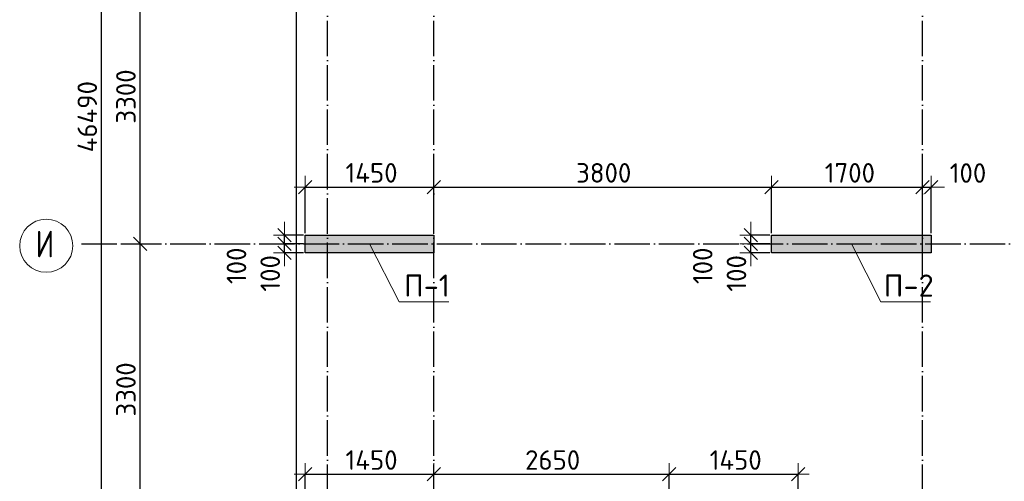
# Model space of a CAD drawing. Header units: millimetres. Extents: x -3495 to 109513, y -3287 to 62337.
# Tile 31 of 41: x 46535 to 57622, y 19126 to 24327. Entities that reach past the tile are written whole.
import ezdxf

# ---------------------------------------------------------------- set-up
doc = ezdxf.new("R2010")
doc.units = ezdxf.units.MM
doc.header["$PDMODE"] = 65
doc.linetypes.add('______11', pattern=[500, 400, -50, 0, -50])
doc.linetypes.add('______5', pattern=[1100, 800, -100, 100, -100])
for name, color, linetype, lineweight in [('Standard', 7, 'Continuous', 25), ('Высотная отметка (отверстия)', 7, 'Continuous', 13), ('Размерная линия_ общее', 7, 'Continuous', 13)]:
    doc.layers.add(name, color=color, linetype=linetype, lineweight=lineweight)
doc.layers.add('Осевая линия_ общее', color=7, linetype='______5', lineweight=13, true_color=0xa0a0a0)
doc.styles.add('ISOCPEUR', font='ISOCPEUR')
doc.dimstyles.new('DIMSTYLE_11', dxfattribs={"dimtxt": 220, "dimasz": 250, "dimexe": 0, "dimexo": 0, "dimgap": 110, "dimtad": 2, "dimdec": 0, "dimrnd": 5, "dimzin": 12, "dimdsep": 46, "dimtxsty": 'ISOCPEUR', "dimblk1": 'ALL_ML_STRICH', "dimblk2": 'ALL_ML_STRICH', "dimsah": 1, "dimcen": 0, "dimclrd": 7, "dimclre": 256, "dimclrt": 7, "dimadec": 0, "dimazin": 0, "dimtfac": 1, "dimtdec": 0, "dimtix": 1, "dimtmove": 2, "dimatfit": 3, "dimfxl": 0, "dimtvp": 1.2, "dimtzin": 0, "dimlwd": 0, "dimlwe": -3, "dimarcsym": 0})
doc.dimstyles.new('DIMSTYLE_3', dxfattribs={"dimtxt": 220, "dimasz": 250, "dimexe": 0, "dimexo": 0, "dimgap": 110, "dimtad": 2, "dimdec": 0, "dimrnd": 5, "dimzin": 12, "dimdsep": 46, "dimtxsty": 'ISOCPEUR', "dimblk1": 'ALL_ML_STRICH', "dimblk2": 'ALL_ML_STRICH', "dimsah": 1, "dimcen": 0, "dimclrd": 7, "dimclre": 256, "dimclrt": 7, "dimadec": 0, "dimazin": 0, "dimtfac": 1, "dimtdec": 0, "dimtix": 1, "dimtmove": 2, "dimatfit": 3, "dimfxl": 0, "dimtzin": 0, "dimlwd": 0, "dimlwe": -3, "dimarcsym": 0})

# ---------------------------------------------------------------- blocks, each defined once
blk = doc.blocks.new('ALL_ML_STRICH')
at = {"color": 0, "linetype": 'ByBlock', "lineweight": -2}
for p, q in [((0, -0.5), (0, 0.5)), ((-1, 0), (0.5, 0)), ((-0.3, -0.3), (0.3, 0.3))]:
    blk.add_line(p, q, dxfattribs=at)
blk = doc.blocks.new('*D28')
at = {"layer": 'DEFPOINTS', "color": 7, "linetype": 'Continuous', "lineweight": 13, "transparency": 33554687}
for p in [(47582, 46490), (47217, 0), (47456, 0)]:
    blk.add_point(p, dxfattribs=at)
at = {"layer": 'Размерная линия_ общее', "color": 253, "linetype": 'Continuous', "lineweight": -2, "true_color": 0xa0a0a0, "transparency": 33554687}
for p, q in [((47562, 46490), (47456, 46490)), ((47237, 0), (47456, 0))]:
    blk.add_line(p, q, dxfattribs=at)
at = {"layer": 'Размерная линия_ общее', "color": 7, "linetype": 'Continuous', "lineweight": -2, "transparency": 33554687}
blk.add_line((47456, 0), (47456, 46490), dxfattribs=at)
at = {"layer": 'Размерная линия_ общее', "color": 7, "linetype": 'Continuous', "lineweight": 13, "transparency": 33554687, "xscale": 250, "yscale": 250, "zscale": 250}
for p, rotation in [((47456, 46490), 90), ((47456, 0), 270)]:
    blk.add_blockref('ALL_ML_STRICH', p, dxfattribs=dict(at, rotation=rotation))
at = {"layer": 'Размерная линия_ общее', "color": 7, "linetype": 'Continuous', "lineweight": 13, "transparency": 33554687, "insert": (47296, 23234), "char_height": 220, "width": 1100, "attachment_point": 5, "rotation": 90, "style": 'ISOCPEUR'}
blk.add_mtext('\\A1;{46490}', dxfattribs=at)
blk = doc.blocks.new('*D35')
at = {"layer": 'DEFPOINTS', "color": 7, "linetype": 'Continuous', "lineweight": 13, "transparency": 33554687}
for p in [(47576, 21800), (47576, 18500), (47891, 18500)]:
    blk.add_point(p, dxfattribs=at)
at = {"layer": 'Размерная линия_ общее', "color": 253, "linetype": 'Continuous', "lineweight": -2, "true_color": 0xa0a0a0, "transparency": 33554687}
for p, q in [((47676, 21800), (47891, 21800)), ((47676, 18500), (47891, 18500))]:
    blk.add_line(p, q, dxfattribs=at)
at = {"layer": 'Размерная линия_ общее', "color": 7, "linetype": 'Continuous', "lineweight": -2, "transparency": 33554687}
blk.add_line((47891, 18500), (47891, 21800), dxfattribs=at)
at = {"layer": 'Размерная линия_ общее', "color": 7, "linetype": 'Continuous', "lineweight": 13, "transparency": 33554687, "xscale": 250, "yscale": 250, "zscale": 250}
for p, rotation in [((47891, 21800), 90), ((47891, 18500), 270)]:
    blk.add_blockref('ALL_ML_STRICH', p, dxfattribs=dict(at, rotation=rotation))
at = {"layer": 'Размерная линия_ общее', "color": 7, "linetype": 'Continuous', "lineweight": 13, "transparency": 33554687, "insert": (47731, 20161), "char_height": 220, "width": 880, "attachment_point": 5, "rotation": 90, "style": 'ISOCPEUR'}
blk.add_mtext('\\A1;{3300}', dxfattribs=at)
blk = doc.blocks.new('*D36')
at = {"layer": 'DEFPOINTS', "color": 7, "linetype": 'Continuous', "lineweight": 13, "transparency": 33554687}
for p in [(47576, 25100), (47576, 21800), (47891, 21800)]:
    blk.add_point(p, dxfattribs=at)
at = {"layer": 'Размерная линия_ общее', "color": 253, "linetype": 'Continuous', "lineweight": -2, "true_color": 0xa0a0a0, "transparency": 33554687}
for p, q in [((47676, 25100), (47891, 25100)), ((47676, 21800), (47891, 21800))]:
    blk.add_line(p, q, dxfattribs=at)
at = {"layer": 'Размерная линия_ общее', "color": 7, "linetype": 'Continuous', "lineweight": -2, "transparency": 33554687}
blk.add_line((47891, 21800), (47891, 25100), dxfattribs=at)
at = {"layer": 'Размерная линия_ общее', "color": 7, "linetype": 'Continuous', "lineweight": 13, "transparency": 33554687, "xscale": 250, "yscale": 250, "zscale": 250}
for p, rotation in [((47891, 25100), 90), ((47891, 21800), 270)]:
    blk.add_blockref('ALL_ML_STRICH', p, dxfattribs=dict(at, rotation=rotation))
at = {"layer": 'Размерная линия_ общее', "color": 7, "linetype": 'Continuous', "lineweight": 13, "transparency": 33554687, "insert": (47731, 23461), "char_height": 220, "width": 880, "attachment_point": 5, "rotation": 90, "style": 'ISOCPEUR'}
blk.add_mtext('\\A1;{3300}', dxfattribs=at)
blk = doc.blocks.new('СЛОЖНЫЙ_ОБЪЕКТ_0')
at = {"layer": 'Осевая линия_ общее', "color": 253, "linetype": '______11', "lineweight": -3, "true_color": 0xa0a0a0, "transparency": 33554687}
for p, q in [((50000, -2590), (50000, 47490)), ((51200, -2590), (51200, 47490)), ((56700, -2590), (56700, 47490)), ((47230, 21800), (64410, 21800))]:
    blk.add_line(p, q, dxfattribs=at)
at = {"layer": 'Осевая линия_ общее', "color": 7, "linetype": 'Continuous', "lineweight": 13, "transparency": 33554687}
blk.add_circle((46834, 21780), 299, dxfattribs=at)
at = {"layer": 'Осевая линия_ общее', "color": 7, "linetype": 'Continuous', "lineweight": 13, "transparency": 33554687, "insert": (46714, 21650), "char_height": 300, "width": 359.83, "attachment_point": 7, "style": 'ISOCPEUR'}
blk.add_mtext('\\W0.80;И', dxfattribs=at)
blk = doc.blocks.new('*D187')
at = {"layer": 'DEFPOINTS', "color": 7, "linetype": 'Continuous', "lineweight": 13, "transparency": 33554687}
for p in [(49750, 22441), (49750, 21900), (51200, 21900)]:
    blk.add_point(p, dxfattribs=at)
at = {"layer": 'Размерная линия_ общее', "color": 253, "linetype": 'Continuous', "lineweight": -2, "true_color": 0xa0a0a0, "transparency": 33554687}
for p, q in [((49750, 21920), (49750, 22441)), ((51200, 21920), (51200, 22441))]:
    blk.add_line(p, q, dxfattribs=at)
at = {"layer": 'Размерная линия_ общее', "color": 7, "linetype": 'Continuous', "lineweight": -2, "transparency": 33554687}
blk.add_line((49750, 22441), (51200, 22441), dxfattribs=at)
at = {"layer": 'Размерная линия_ общее', "color": 7, "linetype": 'Continuous', "lineweight": 13, "transparency": 33554687, "xscale": 250, "yscale": 250, "zscale": 250, "rotation": 180}
blk.add_blockref('ALL_ML_STRICH', (49750, 22441), dxfattribs=at)
at = {"layer": 'Размерная линия_ общее', "color": 7, "linetype": 'Continuous', "lineweight": 13, "transparency": 33554687, "xscale": 250, "yscale": 250, "zscale": 250}
blk.add_blockref('ALL_ML_STRICH', (51200, 22441), dxfattribs=at)
at = {"layer": 'Размерная линия_ общее', "color": 7, "linetype": 'Continuous', "lineweight": 13, "transparency": 33554687, "insert": (50497, 22601), "char_height": 220, "width": 880, "attachment_point": 5, "style": 'ISOCPEUR'}
blk.add_mtext('\\A1;{1450}', dxfattribs=at)
blk = doc.blocks.new('*D188')
at = {"layer": 'DEFPOINTS', "color": 7, "linetype": 'Continuous', "lineweight": 13, "transparency": 33554687}
for p in [(51200, 22441), (51200, 21900), (55000, 21900)]:
    blk.add_point(p, dxfattribs=at)
at = {"layer": 'Размерная линия_ общее', "color": 253, "linetype": 'Continuous', "lineweight": -2, "true_color": 0xa0a0a0, "transparency": 33554687}
for p, q in [((51200, 21920), (51200, 22441)), ((55000, 21920), (55000, 22441))]:
    blk.add_line(p, q, dxfattribs=at)
at = {"layer": 'Размерная линия_ общее', "color": 7, "linetype": 'Continuous', "lineweight": -2, "transparency": 33554687}
blk.add_line((51200, 22441), (55000, 22441), dxfattribs=at)
at = {"layer": 'Размерная линия_ общее', "color": 7, "linetype": 'Continuous', "lineweight": 13, "transparency": 33554687, "xscale": 250, "yscale": 250, "zscale": 250, "rotation": 180}
blk.add_blockref('ALL_ML_STRICH', (51200, 22441), dxfattribs=at)
at = {"layer": 'Размерная линия_ общее', "color": 7, "linetype": 'Continuous', "lineweight": 13, "transparency": 33554687, "xscale": 250, "yscale": 250, "zscale": 250}
blk.add_blockref('ALL_ML_STRICH', (55000, 22441), dxfattribs=at)
at = {"layer": 'Размерная линия_ общее', "color": 7, "linetype": 'Continuous', "lineweight": 13, "transparency": 33554687, "insert": (53111, 22601), "char_height": 220, "width": 880, "attachment_point": 5, "style": 'ISOCPEUR'}
blk.add_mtext('\\A1;{3800}', dxfattribs=at)
blk = doc.blocks.new('*D189')
at = {"layer": 'DEFPOINTS', "color": 7, "linetype": 'Continuous', "lineweight": 13, "transparency": 33554687}
for p in [(55000, 22441), (55000, 21900), (56700, 21800)]:
    blk.add_point(p, dxfattribs=at)
at = {"layer": 'Размерная линия_ общее', "color": 253, "linetype": 'Continuous', "lineweight": -2, "true_color": 0xa0a0a0, "transparency": 33554687}
for p, q in [((55000, 21920), (55000, 22441)), ((56700, 21820), (56700, 22441))]:
    blk.add_line(p, q, dxfattribs=at)
at = {"layer": 'Размерная линия_ общее', "color": 7, "linetype": 'Continuous', "lineweight": -2, "transparency": 33554687}
blk.add_line((55000, 22441), (56700, 22441), dxfattribs=at)
at = {"layer": 'Размерная линия_ общее', "color": 7, "linetype": 'Continuous', "lineweight": 13, "transparency": 33554687, "xscale": 250, "yscale": 250, "zscale": 250, "rotation": 180}
blk.add_blockref('ALL_ML_STRICH', (55000, 22441), dxfattribs=at)
at = {"layer": 'Размерная линия_ общее', "color": 7, "linetype": 'Continuous', "lineweight": 13, "transparency": 33554687, "xscale": 250, "yscale": 250, "zscale": 250}
blk.add_blockref('ALL_ML_STRICH', (56700, 22441), dxfattribs=at)
at = {"layer": 'Размерная линия_ общее', "color": 7, "linetype": 'Continuous', "lineweight": 13, "transparency": 33554687, "insert": (55883, 22601), "char_height": 220, "width": 880, "attachment_point": 5, "style": 'ISOCPEUR'}
blk.add_mtext('\\A1;{1700}', dxfattribs=at)
blk = doc.blocks.new('*D190')
at = {"layer": 'DEFPOINTS', "color": 7, "linetype": 'Continuous', "lineweight": 13, "transparency": 33554687}
for p in [(56700, 22441), (56800, 21900), (56700, 21800)]:
    blk.add_point(p, dxfattribs=at)
at = {"layer": 'Размерная линия_ общее', "color": 253, "linetype": 'Continuous', "lineweight": -2, "true_color": 0xa0a0a0, "transparency": 33554687}
for p, q in [((56700, 21820), (56700, 22441)), ((56800, 21920), (56800, 22441))]:
    blk.add_line(p, q, dxfattribs=at)
at = {"layer": 'Размерная линия_ общее', "color": 7, "linetype": 'Continuous', "lineweight": -2, "transparency": 33554687}
blk.add_line((56700, 22441), (56800, 22441), dxfattribs=at)
at = {"layer": 'Размерная линия_ общее', "color": 7, "linetype": 'Continuous', "lineweight": 13, "transparency": 33554687, "xscale": 250, "yscale": 250, "zscale": 250}
blk.add_blockref('ALL_ML_STRICH', (56800, 22441), dxfattribs=at)
at = {"layer": 'Размерная линия_ общее', "color": 7, "linetype": 'Continuous', "lineweight": 13, "transparency": 33554687, "xscale": 250, "yscale": 250, "zscale": 250, "rotation": 180}
blk.add_blockref('ALL_ML_STRICH', (56700, 22441), dxfattribs=at)
at = {"layer": 'Размерная линия_ общее', "color": 7, "linetype": 'Continuous', "lineweight": 13, "transparency": 33554687, "insert": (57213, 22599), "char_height": 220, "width": 660, "attachment_point": 5, "style": 'ISOCPEUR'}
blk.add_mtext('\\A1;{100}', dxfattribs=at)
blk = doc.blocks.new('*D191')
at = {"layer": 'DEFPOINTS', "color": 7, "linetype": 'Continuous', "lineweight": 13, "transparency": 33554687}
for p in [(49750, 19206), (49750, 18600), (51200, 18600)]:
    blk.add_point(p, dxfattribs=at)
at = {"layer": 'Размерная линия_ общее', "color": 253, "linetype": 'Continuous', "lineweight": -2, "true_color": 0xa0a0a0, "transparency": 33554687}
for p, q in [((49750, 18620), (49750, 19206)), ((51200, 18620), (51200, 19206))]:
    blk.add_line(p, q, dxfattribs=at)
at = {"layer": 'Размерная линия_ общее', "color": 7, "linetype": 'Continuous', "lineweight": -2, "transparency": 33554687}
blk.add_line((49750, 19206), (51200, 19206), dxfattribs=at)
at = {"layer": 'Размерная линия_ общее', "color": 7, "linetype": 'Continuous', "lineweight": 13, "transparency": 33554687, "xscale": 250, "yscale": 250, "zscale": 250, "rotation": 180}
blk.add_blockref('ALL_ML_STRICH', (49750, 19206), dxfattribs=at)
at = {"layer": 'Размерная линия_ общее', "color": 7, "linetype": 'Continuous', "lineweight": 13, "transparency": 33554687, "xscale": 250, "yscale": 250, "zscale": 250}
blk.add_blockref('ALL_ML_STRICH', (51200, 19206), dxfattribs=at)
at = {"layer": 'Размерная линия_ общее', "color": 7, "linetype": 'Continuous', "lineweight": 13, "transparency": 33554687, "insert": (50497, 19366), "char_height": 220, "width": 880, "attachment_point": 5, "style": 'ISOCPEUR'}
blk.add_mtext('\\A1;{1450}', dxfattribs=at)
blk = doc.blocks.new('*D192')
at = {"layer": 'DEFPOINTS', "color": 7, "linetype": 'Continuous', "lineweight": 13, "transparency": 33554687}
for p in [(51200, 19206), (51200, 18600), (53850, 18600)]:
    blk.add_point(p, dxfattribs=at)
at = {"layer": 'Размерная линия_ общее', "color": 253, "linetype": 'Continuous', "lineweight": -2, "true_color": 0xa0a0a0, "transparency": 33554687}
for p, q in [((51200, 18620), (51200, 19206)), ((53850, 18620), (53850, 19206))]:
    blk.add_line(p, q, dxfattribs=at)
at = {"layer": 'Размерная линия_ общее', "color": 7, "linetype": 'Continuous', "lineweight": -2, "transparency": 33554687}
blk.add_line((51200, 19206), (53850, 19206), dxfattribs=at)
at = {"layer": 'Размерная линия_ общее', "color": 7, "linetype": 'Continuous', "lineweight": 13, "transparency": 33554687, "xscale": 250, "yscale": 250, "zscale": 250, "rotation": 180}
blk.add_blockref('ALL_ML_STRICH', (51200, 19206), dxfattribs=at)
at = {"layer": 'Размерная линия_ общее', "color": 7, "linetype": 'Continuous', "lineweight": 13, "transparency": 33554687, "xscale": 250, "yscale": 250, "zscale": 250}
blk.add_blockref('ALL_ML_STRICH', (53850, 19206), dxfattribs=at)
at = {"layer": 'Размерная линия_ общее', "color": 7, "linetype": 'Continuous', "lineweight": 13, "transparency": 33554687, "insert": (52536, 19366), "char_height": 220, "width": 880, "attachment_point": 5, "style": 'ISOCPEUR'}
blk.add_mtext('\\A1;{2650}', dxfattribs=at)
blk = doc.blocks.new('*D193')
at = {"layer": 'DEFPOINTS', "color": 7, "linetype": 'Continuous', "lineweight": 13, "transparency": 33554687}
for p in [(53850, 19206), (53850, 18600), (55300, 18600)]:
    blk.add_point(p, dxfattribs=at)
at = {"layer": 'Размерная линия_ общее', "color": 253, "linetype": 'Continuous', "lineweight": -2, "true_color": 0xa0a0a0, "transparency": 33554687}
for p, q in [((53850, 18620), (53850, 19206)), ((55300, 18620), (55300, 19206))]:
    blk.add_line(p, q, dxfattribs=at)
at = {"layer": 'Размерная линия_ общее', "color": 7, "linetype": 'Continuous', "lineweight": -2, "transparency": 33554687}
blk.add_line((53850, 19206), (55300, 19206), dxfattribs=at)
at = {"layer": 'Размерная линия_ общее', "color": 7, "linetype": 'Continuous', "lineweight": 13, "transparency": 33554687, "xscale": 250, "yscale": 250, "zscale": 250, "rotation": 180}
blk.add_blockref('ALL_ML_STRICH', (53850, 19206), dxfattribs=at)
at = {"layer": 'Размерная линия_ общее', "color": 7, "linetype": 'Continuous', "lineweight": 13, "transparency": 33554687, "xscale": 250, "yscale": 250, "zscale": 250}
blk.add_blockref('ALL_ML_STRICH', (55300, 19206), dxfattribs=at)
at = {"layer": 'Размерная линия_ общее', "color": 7, "linetype": 'Continuous', "lineweight": 13, "transparency": 33554687, "insert": (54597, 19366), "char_height": 220, "width": 880, "attachment_point": 5, "style": 'ISOCPEUR'}
blk.add_mtext('\\A1;{1450}', dxfattribs=at)
blk = doc.blocks.new('*D230')
at = {"layer": 'DEFPOINTS', "color": 7, "linetype": 'Continuous', "lineweight": 13, "transparency": 33554687}
for p in [(55000, 21800), (54768, 21700), (55000, 21700)]:
    blk.add_point(p, dxfattribs=at)
at = {"layer": 'Размерная линия_ общее', "color": 253, "linetype": 'Continuous', "lineweight": -2, "true_color": 0xa0a0a0, "transparency": 33554687}
for p, q in [((54980, 21800), (54768, 21800)), ((54980, 21700), (54768, 21700))]:
    blk.add_line(p, q, dxfattribs=at)
at = {"layer": 'Размерная линия_ общее', "color": 7, "linetype": 'Continuous', "lineweight": -2, "transparency": 33554687}
blk.add_line((54768, 21700), (54768, 21800), dxfattribs=at)
at = {"layer": 'Размерная линия_ общее', "color": 7, "linetype": 'Continuous', "lineweight": 13, "transparency": 33554687, "xscale": 250, "yscale": 250, "zscale": 250}
for p, rotation in [((54768, 21700), 270), ((54768, 21800), 90)]:
    blk.add_blockref('ALL_ML_STRICH', p, dxfattribs=dict(at, rotation=rotation))
at = {"layer": 'Размерная линия_ общее', "color": 7, "linetype": 'Continuous', "lineweight": 13, "transparency": 33554687, "insert": (54606, 21469), "char_height": 220, "width": 660, "attachment_point": 5, "rotation": 90, "style": 'ISOCPEUR'}
blk.add_mtext('\\A1;{100}', dxfattribs=at)
blk = doc.blocks.new('*D231')
at = {"layer": 'DEFPOINTS', "color": 7, "linetype": 'Continuous', "lineweight": 13, "transparency": 33554687}
for p in [(55000, 21900), (54768, 21800), (55000, 21800)]:
    blk.add_point(p, dxfattribs=at)
at = {"layer": 'Размерная линия_ общее', "color": 253, "linetype": 'Continuous', "lineweight": -2, "true_color": 0xa0a0a0, "transparency": 33554687}
for p, q in [((54980, 21900), (54768, 21900)), ((54980, 21800), (54768, 21800))]:
    blk.add_line(p, q, dxfattribs=at)
at = {"layer": 'Размерная линия_ общее', "color": 7, "linetype": 'Continuous', "lineweight": -2, "transparency": 33554687}
blk.add_line((54768, 21800), (54768, 21900), dxfattribs=at)
at = {"layer": 'Размерная линия_ общее', "color": 7, "linetype": 'Continuous', "lineweight": 13, "transparency": 33554687, "xscale": 250, "yscale": 250, "zscale": 250}
for p, rotation in [((54768, 21800), 270), ((54768, 21900), 90)]:
    blk.add_blockref('ALL_ML_STRICH', p, dxfattribs=dict(at, rotation=rotation))
at = {"layer": 'Размерная линия_ общее', "color": 7, "linetype": 'Continuous', "lineweight": 13, "transparency": 33554687, "insert": (54226, 21554), "char_height": 220, "width": 660, "attachment_point": 5, "rotation": 90, "style": 'ISOCPEUR'}
blk.add_mtext('\\A1;{100}', dxfattribs=at)
blk = doc.blocks.new('*D280')
at = {"layer": 'DEFPOINTS', "color": 7, "linetype": 'Continuous', "lineweight": 13, "transparency": 33554687}
for p in [(49750, 21800), (49518, 21700), (49750, 21700)]:
    blk.add_point(p, dxfattribs=at)
at = {"layer": 'Размерная линия_ общее', "color": 253, "linetype": 'Continuous', "lineweight": -2, "true_color": 0xa0a0a0, "transparency": 33554687}
for p, q in [((49730, 21800), (49518, 21800)), ((49730, 21700), (49518, 21700))]:
    blk.add_line(p, q, dxfattribs=at)
at = {"layer": 'Размерная линия_ общее', "color": 7, "linetype": 'Continuous', "lineweight": -2, "transparency": 33554687}
blk.add_line((49518, 21700), (49518, 21800), dxfattribs=at)
at = {"layer": 'Размерная линия_ общее', "color": 7, "linetype": 'Continuous', "lineweight": 13, "transparency": 33554687, "xscale": 250, "yscale": 250, "zscale": 250}
for p, rotation in [((49518, 21700), 270), ((49518, 21800), 90)]:
    blk.add_blockref('ALL_ML_STRICH', p, dxfattribs=dict(at, rotation=rotation))
at = {"layer": 'Размерная линия_ общее', "color": 7, "linetype": 'Continuous', "lineweight": 13, "transparency": 33554687, "insert": (49356, 21469), "char_height": 220, "width": 660, "attachment_point": 5, "rotation": 90, "style": 'ISOCPEUR'}
blk.add_mtext('\\A1;{100}', dxfattribs=at)
blk = doc.blocks.new('*D281')
at = {"layer": 'DEFPOINTS', "color": 7, "linetype": 'Continuous', "lineweight": 13, "transparency": 33554687}
for p in [(49750, 21900), (49518, 21800), (49750, 21800)]:
    blk.add_point(p, dxfattribs=at)
at = {"layer": 'Размерная линия_ общее', "color": 253, "linetype": 'Continuous', "lineweight": -2, "true_color": 0xa0a0a0, "transparency": 33554687}
for p, q in [((49730, 21900), (49518, 21900)), ((49730, 21800), (49518, 21800))]:
    blk.add_line(p, q, dxfattribs=at)
at = {"layer": 'Размерная линия_ общее', "color": 7, "linetype": 'Continuous', "lineweight": -2, "transparency": 33554687}
blk.add_line((49518, 21800), (49518, 21900), dxfattribs=at)
at = {"layer": 'Размерная линия_ общее', "color": 7, "linetype": 'Continuous', "lineweight": 13, "transparency": 33554687, "xscale": 250, "yscale": 250, "zscale": 250}
for p, rotation in [((49518, 21800), 270), ((49518, 21900), 90)]:
    blk.add_blockref('ALL_ML_STRICH', p, dxfattribs=dict(at, rotation=rotation))
at = {"layer": 'Размерная линия_ общее', "color": 7, "linetype": 'Continuous', "lineweight": 13, "transparency": 33554687, "insert": (48976, 21554), "char_height": 220, "width": 660, "attachment_point": 5, "rotation": 90, "style": 'ISOCPEUR'}
blk.add_mtext('\\A1;{100}', dxfattribs=at)

msp = doc.modelspace()

# ---------------------------------------------------------------- hatches: boundary and pattern name
at = {"layer": 'Standard', "linetype": 'Continuous', "lineweight": 13, "transparency": 33554687}
for points in [[(49750, 21900), (49750, 21700), (51200, 21700), (51200, 21900)], [(55000, 21900), (55000, 21700), (56800, 21700), (56800, 21900)]]:
    msp.add_hatch(color=7, dxfattribs=at).paths.add_polyline_path(points)

# ---------------------------------------------------------------- linework, layer by layer
at = {"layer": 'Standard', "color": 7, "linetype": 'Continuous', "lineweight": -3, "transparency": 33554687}
for p, q in [((49750, 21700), (49750, 21900)), ((49750, 21900), (51200, 21900)), ((51200, 21900), (51200, 21700)), ((55000, 21700), (55000, 21900)), ((55000, 21900), (56800, 21900)), ((56800, 21900), (56800, 21700)), ((51200, 21700), (49750, 21700)), ((56800, 21700), (55000, 21700))]:
    msp.add_line(p, q, dxfattribs=at)
at = {"layer": 'Standard', "color": 7, "linetype": 'Continuous', "lineweight": 25, "transparency": 33554687}
msp.add_lwpolyline([(49650, -350.2), (75250, -350.2), (75250, 46690), (49650, 46690), (49650, -350.2)], dxfattribs=at)
at = {"layer": 'Высотная отметка (отверстия)', "color": 7, "linetype": 'Continuous', "lineweight": 13, "transparency": 33554687}
for points in [[(50475, 21800), (50806.2, 21146.5), (51366.2, 21146.5)], [(50475, 21800), (50806.2, 21146.5), (51366.2, 21146.5)], [(55900, 21800), (56231.2, 21146.5), (56791.2, 21146.5)], [(55900, 21800), (56231.2, 21146.5), (56791.2, 21146.5)]]:
    msp.add_lwpolyline(points, dxfattribs=at)

# ---------------------------------------------------------------- block references
at = {"layer": 'Осевая линия_ общее', "color": 253, "linetype": '______11', "lineweight": -3, "true_color": 0xa0a0a0, "transparency": 33554687}
msp.add_blockref('СЛОЖНЫЙ_ОБЪЕКТ_0', (0, 0), dxfattribs=at)

# ---------------------------------------------------------------- texts
at = {"layer": 'Высотная отметка (отверстия)', "color": 7, "linetype": 'Continuous', "lineweight": 13, "transparency": 33554687, "char_height": 250, "attachment_point": 8, "style": 'ISOCPEUR'}
for s, insert, width in [('\\A1;{\\fISOCPEUR|i0|b0;\\H250.000000;\\W1.000000;\\C7;П-1}\\P', (51121.2, 21206.5), 604.167), ('\\A1;{\\fISOCPEUR|i0|b0;\\H250.000000;\\W1.000000;\\C7;П-1}\\P', (51121.2, 21206.5), 604.167), ('\\A1;{\\fISOCPEUR|i0|b0;\\H250.000000;\\W1.000000;\\C7;П-2}\\P', (56546.2, 21206.5), 664.583), ('\\A1;{\\fISOCPEUR|i0|b0;\\H250.000000;\\W1.000000;\\C7;П-2}\\P', (56546.2, 21206.5), 664.583)]:
    msp.add_mtext(s, dxfattribs=dict(at, insert=insert, width=width))

# ---------------------------------------------------------------- dimensions: what is measured, and where the dimension line sits
at = {"layer": 'Размерная линия_ общее', "color": 7, "linetype": 'Continuous', "lineweight": 13, "transparency": 33554687}
for base, p1, p2, dimstyle, picture, middle in [((47455.8, 46490), (47237, 0), (47562.2, 46490), 'DIMSTYLE_3', '*D28', (47295.8, 23234)), ((47891.4, 25100), (47676.2, 21800), (47676.2, 25100), 'DIMSTYLE_3', '*D36', (47731.4, 23461)), ((49518, 21900), (49730, 21800), (49730, 21900), 'DIMSTYLE_11', '*D281', (48975.6, 21554.1)), ((54768, 21900), (54980, 21800), (54980, 21900), 'DIMSTYLE_11', '*D231', (54225.6, 21554.1)), ((47891.4, 21800), (47676.2, 18500), (47676.2, 21800), 'DIMSTYLE_3', '*D35', (47731.4, 20161)), ((49518, 21800), (49730, 21700), (49730, 21800), 'DIMSTYLE_11', '*D280', (49355.6, 21468.8)), ((54768, 21800), (54980, 21700), (54980, 21800), 'DIMSTYLE_11', '*D230', (54605.6, 21468.8))]:
    dim = msp.add_linear_dim(base=base, p1=p1, p2=p2, angle=90, dimstyle=dimstyle, override={"dimpost": '<>', "dimclrd": 7, "dimclre": 253, "dimclrt": 7, "dimlwd": 0, "dimlwe": 65533}, dxfattribs=at)
    dim.commit()
    dim.dimension.update_dxf_attribs({"geometry": picture, "text_midpoint": middle, "dimtype": 160})
for base, p1, p2, dimstyle, picture, middle in [((51200, 22441.1), (49750, 21920), (51200, 21920), 'DIMSTYLE_3', '*D187', (50497, 22601.1)), ((55000, 22441.1), (51200, 21920), (55000, 21920), 'DIMSTYLE_3', '*D188', (53111, 22601.1)), ((56700, 22441.1), (55000, 21920), (56700, 21820), 'DIMSTYLE_3', '*D189', (55883, 22601.1)), ((56800, 22441.1), (56700, 21820), (56800, 21920), 'DIMSTYLE_11', '*D190', (57212.7, 22598.8)), ((51200, 19206.4), (49750, 18620), (51200, 18620), 'DIMSTYLE_3', '*D191', (50497, 19366.4)), ((53850, 19206.4), (51200, 18620), (53850, 18620), 'DIMSTYLE_3', '*D192', (52536, 19366.4)), ((55300, 19206.4), (53850, 18620), (55300, 18620), 'DIMSTYLE_3', '*D193', (54597, 19366.4))]:
    dim = msp.add_linear_dim(base=base, p1=p1, p2=p2, dimstyle=dimstyle, override={"dimpost": '<>', "dimclrd": 7, "dimclre": 253, "dimclrt": 7, "dimlwd": 0, "dimlwe": 65533}, dxfattribs=at)
    dim.commit()
    dim.dimension.update_dxf_attribs({"geometry": picture, "text_midpoint": middle, "dimtype": 160})

doc.saveas('drawing.dxf')
